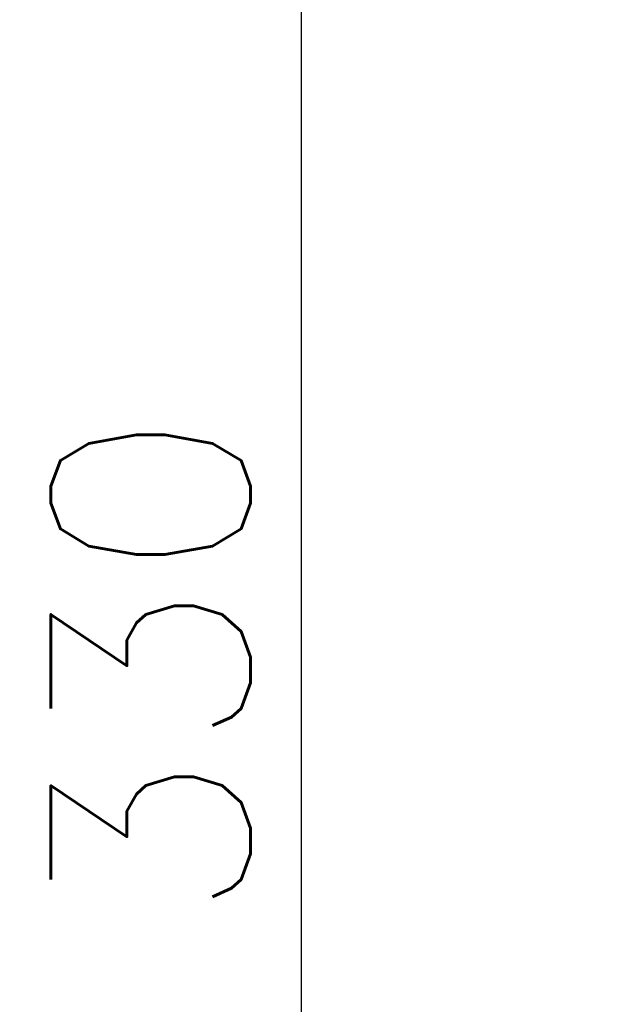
# Model space of a CAD drawing. Header units: millimetres. Extents: x -289 to 305, y -210 to 210.
# Tile 70 of 79: x 141.49 to 150.82, y 119.24 to 135.03. Entities that reach past the tile are written whole.
import ezdxf

# ---------------------------------------------------------------- set-up
doc = ezdxf.new("R2010")
doc.units = ezdxf.units.MM
doc.layers.add('VIEW0003', color=7, linetype='Continuous')
doc.styles.get("Standard").update_dxf_attribs({"font": 'ROMANS', "bigfont": 'EXTFONT'})
doc.dimstyles.new('ISO-25', dxfattribs={"dimtxt": 2.5, "dimasz": 2.5, "dimexe": 1.25, "dimexo": 0.625, "dimtad": 1, "dimtxsty": 'Standard', "dimcen": 2.5, "dimadec": 0, "dimazin": 0, "dimtfac": 1, "dimtmove": 0, "dimatfit": 3, "dimfxl": 1, "dimarcsym": 0})

# ---------------------------------------------------------------- blocks, each defined once
blk = doc.blocks.new('_OPEN30')
at = {"color": 0, "linetype": 'ByBlock', "lineweight": -2}
for p, q in [((-1, 0.267949), (0, 0)), ((0, 0), (-1, -0.267949)), ((0, 0), (-1, 0))]:
    blk.add_line(p, q, dxfattribs=at)
blk = doc.blocks.new('*D64')
at = {"color": 0, "lineweight": -2}
for p, q in [((155.622, 152.169), (145.003, 152.169)), ((146.003, 100.169), (146.003, 149.169)), ((155.622, 97.169), (145.003, 97.169))]:
    blk.add_line(p, q, dxfattribs=at)
at = {"layer": 'Defpoints', "color": 0}
for p in [(146.002, 152.169), (158.162, 152.169), (158.162, 97.169)]:
    blk.add_point(p, dxfattribs=at)
at = {"color": 0, "lineweight": -2, "xscale": 3, "yscale": 3, "zscale": 3}
for p, rotation in [((146.003, 152.169), 90), ((146.003, 97.169), 270)]:
    blk.add_blockref('_OPEN30', p, dxfattribs=dict(at, rotation=rotation))
at = {"color": 0, "insert": (143.588, 124.67), "char_height": 3.2, "attachment_point": 5, "rotation": 90}
blk.add_mtext('330', dxfattribs=at)

msp = doc.modelspace()

# ---------------------------------------------------------------- dimensions: what is measured, and where the dimension line sits
at = {"layer": 'VIEW0003', "color": 7}
dim = msp.add_linear_dim(base=(146.003, 152.169), p1=(158.162, 97.169), p2=(158.162, 152.169), angle=270, text='330', dimstyle='ISO-25', override={"dimtxt": 3.2, "dimasz": 3, "dimexe": 1, "dimexo": 2.54, "dimgap": 0.8, "dimtad": 1, "dimtih": 0, "dimtoh": 0, "dimdec": 0, "dimdsep": 46, "dimblk1": 'OPEN30', "dimblk2": 'OPEN30', "dimsah": 1, "dimse1": 0, "dimse2": 0, "dimtmove": 0}, dxfattribs=at)
dim.commit()
dim.dimension.update_dxf_attribs({"geometry": '*D64', "text_midpoint": (146.003, 124.67), "dimtype": 160})

doc.saveas('drawing.dxf')
